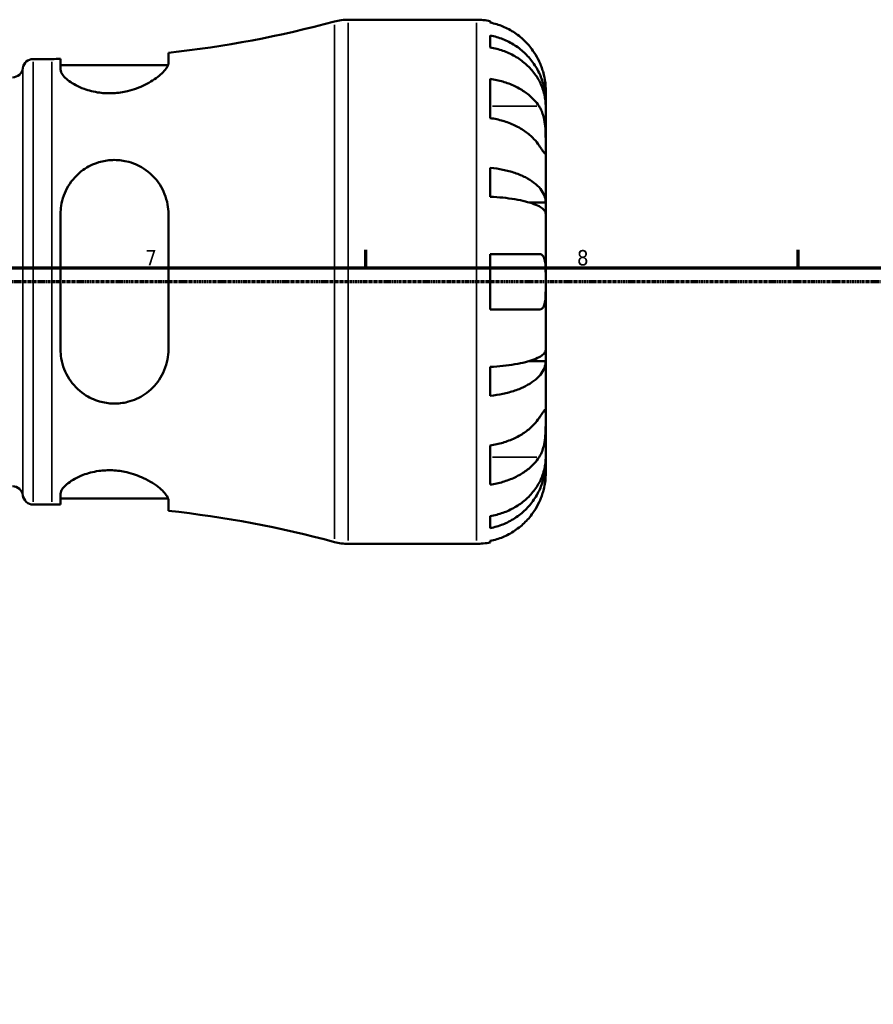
# Model space of a CAD drawing. Header units: millimetres. Extents: x 0 to 922, y 0 to 907.
# Tile 6 of 12: x 434 to 573, y 455 to 614. Entities that reach past the tile are written whole.
import ezdxf

# ---------------------------------------------------------------- set-up
doc = ezdxf.new("R2010")
doc.units = ezdxf.units.MM
doc.linetypes.add('CHAIN', pattern=[0.7087, 0.4724, -0.0591, 0.1181, -0.0591])
for name, color, linetype, lineweight in [('Border (ISO)', 7, 'Continuous', 70), ('Section Line (ISO)', 7, 'CHAIN', 70), ('Visible (ISO)', 7, 'Continuous', 50), ('Visible Narrow (ISO)', 7, 'Continuous', 35)]:
    doc.layers.add(name, color=color, linetype=linetype, lineweight=lineweight)
doc.styles.add('Note Text (ISO)', font='tahoma.ttf')

# ---------------------------------------------------------------- blocks, each defined once
blk = doc.blocks.new('Borders Default Border')
at = {"layer": 'Border (ISO)'}
for p, q in [((490.58, 574), (490.58, 576.9)), ((560.67, 574), (560.67, 576.9))]:
    blk.add_line(p, q, dxfattribs=at)
at = {"layer": 'Border (ISO)', "flags": 128}
blk.add_lwpolyline([(20, 20), (20, 574), (821, 574), (821, 20), (20, 20)], dxfattribs=at)
at = {"layer": 'Border (ISO)', "color": 232, "true_color": 0xca0064, "char_height": 2.5, "attachment_point": 7, "style": 'Note Text (ISO)'}
for s, insert in [('7', (454.77, 574.4)), ('8', (524.81, 574.34))]:
    blk.add_mtext(s, dxfattribs=dict(at, insert=insert))
blk = doc.blocks.new('2dTransSection0')
at = {"layer": 'Section Line (ISO)', "linetype": 'CHAIN'}
blk.add_line((667.85, 571.75), (240.71, 571.75), dxfattribs=at)

msp = doc.modelspace()

# ---------------------------------------------------------------- linework, layer by layer
at = {"layer": 'Visible (ISO)'}
for p, q in [((487.693, 614.247), (508.482, 614.247)), ((510.732, 614.02), (510.732, 613.779)), ((510.732, 611.703), (510.732, 609.759)), ((458.53, 607.223), (458.53, 608.889)), ((436.605, 607.872), (439.645, 607.872)), ((441.03, 607.877), (441.03, 606.162)), ((441.03, 606.872), (458.466, 606.872)), ((510.732, 604.65), (510.732, 598.286)), ((519.732, 600.986), (519.732, 602.997)), ((519.732, 600.986), (519.697, 600.986)), ((519.732, 600.221), (519.732, 600.986)), ((519.732, 593.844), (519.732, 600.221)), ((519.732, 584.623), (519.732, 593.844)), ((510.732, 590.242), (510.732, 585.547)), ((519.732, 584.623), (517.003, 584.623)), ((519.732, 582.776), (519.732, 584.623)), ((441.03, 582.747), (441.03, 560.747)), ((458.53, 560.747), (458.53, 582.747)), ((519.732, 571.747), (519.732, 582.776)), ((510.732, 576.247), (510.732, 567.247)), ((519.732, 560.718), (519.732, 571.747)), ((519.732, 558.87), (519.732, 560.718)), ((519.732, 558.87), (517.003, 558.87)), ((519.732, 549.65), (519.732, 558.87)), ((510.732, 557.946), (510.732, 553.252)), ((519.732, 543.273), (519.732, 549.65)), ((510.732, 545.207), (510.732, 538.843)), ((519.732, 542.508), (519.732, 543.273)), ((519.732, 542.508), (519.697, 542.508)), ((519.732, 540.497), (519.732, 542.508)), ((441.03, 537.332), (441.03, 535.616)), ((441.03, 536.622), (458.466, 536.622)), ((436.605, 535.622), (439.645, 535.622)), ((458.53, 534.604), (458.53, 536.271)), ((510.732, 533.735), (510.732, 531.79)), ((487.693, 529.247), (508.482, 529.247)), ((510.732, 529.714), (510.732, 529.474))]:
    msp.add_line(p, q, dxfattribs=at)
for centre, radius, start, end in [((439.645, 783.633), 175.761, 276.16817, 285.11545), ((487.693, 605.747), 8.5, 90, 105.11545), ((508.482, 602.997), 11.25, 78.46304, 90), ((436.605, 606.172), 1.7, 90, 172.81924), ((439.645, 783.633), 175.761, 270, 270.4515), ((433.231, 606.597), 1.7, 270, 352.81924), ((433.231, 536.897), 1.7, 7.18076, 90), ((436.605, 537.322), 1.7, 187.18076, 270), ((439.645, 359.861), 175.761, 89.5485, 90), ((439.645, 359.861), 175.761, 74.88455, 83.83183), ((487.693, 537.747), 8.5, 254.88455, 270), ((508.482, 540.497), 11.25, 270, 281.53696)]:
    msp.add_arc(centre, radius, start, end, dxfattribs=at)
for points, knots in [([(518.665, 607.497), (518.432, 607.997), (518.149, 608.505), (517.407, 609.622), (516.918, 610.21), (515.935, 611.197), (515.351, 611.686), (514.093, 612.53), (513.418, 612.884), (512.155, 613.409), (511.452, 613.632), (510.732, 613.779)], [5.50227189, 5.50227189, 5.50227189, 5.50227189, 5.66172607, 5.66172607, 5.87111315, 5.87111315, 6.07951382, 6.07951382, 6.28791448, 6.28791448, 6.49007585, 6.49007585, 6.49007585, 6.49007585]), ([(510.732, 611.703), (511.453, 611.56), (512.158, 611.345), (513.423, 610.837), (514.097, 610.494), (515.356, 609.678), (515.94, 609.206), (516.922, 608.253), (517.411, 607.684), (518.253, 606.461), (518.607, 605.806), (519.139, 604.558), (519.367, 603.849), (519.663, 602.402), (519.732, 601.663), (519.732, 600.986)], [0.2134337, 0.2134337, 0.2134337, 0.2134337, 0.41601, 0.41601, 0.6243485, 0.6243485, 0.832687, 0.832687, 1.0415719, 1.0415719, 1.2504568, 1.2504568, 1.4601279, 1.4601279, 1.6697991, 1.6697991, 1.6697991, 1.6697991]), ([(519.732, 600.221), (519.732, 600.823), (519.663, 601.481), (519.367, 602.769), (519.139, 603.399), (518.607, 604.51), (518.253, 605.093), (517.411, 606.182), (516.922, 606.688), (515.94, 607.536), (515.356, 607.957), (514.097, 608.683), (513.423, 608.988), (512.158, 609.44), (511.453, 609.632), (510.732, 609.759)], [5.0161165, 5.0161165, 5.0161165, 5.0161165, 5.2257877, 5.2257877, 5.4354588, 5.4354588, 5.6443437, 5.6443437, 5.8532286, 5.8532286, 6.0615671, 6.0615671, 6.2699056, 6.2699056, 6.472482, 6.472482, 6.472482, 6.472482]), ([(458.53, 607.223), (458.53, 607.053), (458.478, 606.865), (458.154, 606.207), (457.691, 605.681), (456.413, 604.639), (455.616, 604.122), (453.856, 603.268), (452.923, 602.917), (451.163, 602.493), (450.384, 602.375), (448.834, 602.292), (448.086, 602.321), (446.46, 602.533), (445.622, 602.746), (443.885, 603.373), (443.059, 603.823), (441.781, 604.758), (441.34, 605.243), (441.068, 605.849), (441.03, 606.01), (441.03, 606.162)], [-3.1121515, -3.1121515, -3.1121515, -3.1121515, -2.9389932, -2.9389932, -2.55139, -2.55139, -2.184781, -2.184781, -1.8623689, -1.8623689, -1.623421, -1.623421, -1.394929, -1.394929, -1.109874, -1.109874, -0.73553, -0.73553, -0.3488593, -0.3488593, -0.1987424, -0.1987424, -0.1987424, -0.1987424]), ([(519.732, 602.997), (519.732, 602.997), (519.733, 603.05), (519.728, 603.273), (519.723, 603.452), (519.681, 603.996), (519.634, 604.395), (519.481, 605.162), (519.401, 605.488), (519.224, 606.087), (519.135, 606.352), (518.929, 606.899), (518.812, 607.178), (518.678, 607.468), (518.672, 607.483), (518.665, 607.497)], [-3.12621297, -3.12621297, -3.12621297, -3.12621297, -3.00592131, -3.00592131, -2.87295675, -2.87295675, -2.69789372, -2.69789372, -2.58338701, -2.58338701, -2.49547573, -2.49547573, -2.40310236, -2.40310236, -2.39831682, -2.39831682, -2.39831682, -2.39831682]), ([(510.732, 604.65), (511.452, 604.546), (512.155, 604.389), (513.418, 604.017), (514.093, 603.767), (515.351, 603.17), (515.935, 602.824), (516.918, 602.127), (517.407, 601.71), (518.149, 600.921), (518.432, 600.562), (518.665, 600.208)], [0.21343841, 0.21343841, 0.21343841, 0.21343841, 0.41559978, 0.41559978, 0.62400044, 0.62400044, 0.8324011, 0.8324011, 1.04178819, 1.04178819, 1.20124236, 1.20124236, 1.20124236, 1.20124236]), ([(518.665, 600.208), (518.724, 600.119), (518.781, 600.025), (518.957, 599.708), (519.067, 599.468), (519.266, 598.934), (519.353, 598.64), (519.527, 597.893), (519.596, 597.433), (519.696, 596.401), (519.716, 595.84), (519.734, 594.765), (519.732, 594.265), (519.732, 593.844)], [-0.72474413, -0.72474413, -0.72474413, -0.72474413, -0.68292689, -0.68292689, -0.58946764, -0.58946764, -0.49014387, -0.49014387, -0.34933517, -0.34933517, -0.17856496, -0.17856496, 0, 0, 0, 0]), ([(518.665, 593.844), (518.432, 594.198), (518.149, 594.557), (517.407, 595.346), (516.918, 595.763), (515.935, 596.46), (515.351, 596.806), (514.093, 597.403), (513.418, 597.653), (512.155, 598.025), (511.452, 598.182), (510.732, 598.286)], [5.50227189, 5.50227189, 5.50227189, 5.50227189, 5.66172607, 5.66172607, 5.87111315, 5.87111315, 6.07951382, 6.07951382, 6.28791448, 6.28791448, 6.49007585, 6.49007585, 6.49007585, 6.49007585]), ([(519.732, 593.844), (519.732, 593.603), (519.732, 593.39), (519.73, 593.016), (519.728, 592.861), (519.706, 592.596), (519.682, 592.522), (519.582, 592.53), (519.509, 592.606), (519.331, 592.845), (519.243, 592.973), (519.039, 593.276), (518.926, 593.447), (518.757, 593.704), (518.712, 593.773), (518.665, 593.844)], [0, 0, 0, 0, 0.10230486, 0.10230486, 0.2116531, 0.2116531, 0.35868741, 0.35868741, 0.49861539, 0.49861539, 0.59613895, 0.59613895, 0.69034298, 0.69034298, 0.72355027, 0.72355027, 0.72355027, 0.72355027]), ([(441.03, 582.747), (441.03, 583.186), (441.063, 583.622), (441.3, 585.192), (441.693, 586.277), (442.89, 588.271), (443.713, 589.17), (445.462, 590.413), (446.308, 590.836), (447.947, 591.336), (448.697, 591.463), (450.243, 591.52), (451.017, 591.443), (452.758, 591.038), (453.68, 590.64), (455.557, 589.437), (456.445, 588.548), (457.744, 586.549), (458.184, 585.455), (458.483, 583.783), (458.53, 583.267), (458.53, 582.747)], [-3.0823066, -3.0823066, -3.0823066, -3.0823066, -2.9436123, -2.9436123, -2.577158, -2.577158, -2.1924556, -2.1924556, -1.9016831, -1.9016831, -1.6719659, -1.6719659, -1.4356325, -1.4356325, -1.1208692, -1.1208692, -0.7150215, -0.7150215, -0.335684, -0.335684, -0.1713732, -0.1713732, -0.1713732, -0.1713732]), ([(510.732, 590.242), (511.453, 590.167), (512.158, 590.054), (513.423, 589.788), (514.097, 589.608), (515.356, 589.18), (515.94, 588.932), (516.922, 588.433), (517.411, 588.135), (518.253, 587.494), (518.607, 587.15), (519.139, 586.496), (519.367, 586.124), (519.663, 585.366), (519.732, 584.978), (519.732, 584.623)], [0.2134337, 0.2134337, 0.2134337, 0.2134337, 0.41601, 0.41601, 0.6243485, 0.6243485, 0.832687, 0.832687, 1.0415719, 1.0415719, 1.2504568, 1.2504568, 1.4601279, 1.4601279, 1.6697991, 1.6697991, 1.6697991, 1.6697991]), ([(519.732, 582.776), (519.732, 582.951), (519.663, 583.142), (519.367, 583.516), (519.139, 583.699), (518.607, 584.022), (518.253, 584.192), (517.411, 584.508), (516.922, 584.655), (515.94, 584.901), (515.356, 585.024), (514.097, 585.235), (513.423, 585.323), (512.158, 585.455), (511.453, 585.51), (510.732, 585.547)], [5.0161165, 5.0161165, 5.0161165, 5.0161165, 5.2257877, 5.2257877, 5.4354588, 5.4354588, 5.6443437, 5.6443437, 5.8532286, 5.8532286, 6.0615671, 6.0615671, 6.2699056, 6.2699056, 6.472482, 6.472482, 6.472482, 6.472482]), ([(510.732, 576.247), (511.452, 576.247), (512.155, 576.247), (513.418, 576.247), (514.093, 576.247), (515.351, 576.247), (515.935, 576.247), (516.918, 576.247), (517.407, 576.247), (518.149, 576.247), (518.432, 576.247), (518.665, 576.247)], [0.21343841, 0.21343841, 0.21343841, 0.21343841, 0.41559978, 0.41559978, 0.62400044, 0.62400044, 0.8324011, 0.8324011, 1.04178819, 1.04178819, 1.20124236, 1.20124236, 1.20124236, 1.20124236]), ([(518.665, 576.247), (518.737, 576.247), (518.806, 576.239), (518.982, 576.195), (519.081, 576.144), (519.268, 575.984), (519.351, 575.869), (519.525, 575.506), (519.596, 575.223), (519.697, 574.477), (519.717, 574.001), (519.734, 572.93), (519.732, 572.341), (519.732, 571.747)], [-0.71968867, -0.71968867, -0.71968867, -0.71968867, -0.66913349, -0.66913349, -0.58448293, -0.58448293, -0.49008499, -0.49008499, -0.34765985, -0.34765985, -0.17827673, -0.17827673, 0, 0, 0, 0]), ([(519.732, 571.747), (519.732, 571.346), (519.733, 570.947), (519.728, 570.133), (519.723, 569.726), (519.681, 568.861), (519.634, 568.437), (519.481, 567.882), (519.401, 567.704), (519.224, 567.464), (519.135, 567.386), (518.929, 567.278), (518.812, 567.25), (518.678, 567.247), (518.672, 567.247), (518.665, 567.247)], [-3.12621297, -3.12621297, -3.12621297, -3.12621297, -3.00592131, -3.00592131, -2.87295675, -2.87295675, -2.69789372, -2.69789372, -2.58338701, -2.58338701, -2.49547573, -2.49547573, -2.40310236, -2.40310236, -2.39831682, -2.39831682, -2.39831682, -2.39831682]), ([(518.665, 567.247), (518.432, 567.247), (518.149, 567.247), (517.407, 567.247), (516.918, 567.247), (515.935, 567.247), (515.351, 567.247), (514.093, 567.247), (513.418, 567.247), (512.155, 567.247), (511.452, 567.247), (510.732, 567.247)], [5.50227189, 5.50227189, 5.50227189, 5.50227189, 5.66172607, 5.66172607, 5.87111315, 5.87111315, 6.07951382, 6.07951382, 6.28791448, 6.28791448, 6.49007585, 6.49007585, 6.49007585, 6.49007585]), ([(458.53, 560.747), (458.53, 560.199), (458.478, 559.657), (458.154, 557.938), (457.691, 556.828), (456.413, 554.933), (455.616, 554.131), (453.856, 552.941), (452.923, 552.515), (451.163, 552.072), (450.384, 551.982), (448.834, 552.015), (448.086, 552.129), (446.46, 552.597), (445.622, 552.995), (443.885, 554.172), (443.059, 555.024), (441.781, 557.003), (441.34, 558.138), (441.068, 559.801), (441.03, 560.272), (441.03, 560.747)], [-3.1121515, -3.1121515, -3.1121515, -3.1121515, -2.9389932, -2.9389932, -2.55139, -2.55139, -2.184781, -2.184781, -1.8623689, -1.8623689, -1.623421, -1.623421, -1.394929, -1.394929, -1.109874, -1.109874, -0.73553, -0.73553, -0.3488593, -0.3488593, -0.1987424, -0.1987424, -0.1987424, -0.1987424]), ([(510.732, 557.946), (511.453, 557.983), (512.158, 558.039), (513.423, 558.17), (514.097, 558.259), (515.356, 558.47), (515.94, 558.592), (516.922, 558.839), (517.411, 558.986), (518.253, 559.302), (518.607, 559.471), (519.139, 559.794), (519.367, 559.977), (519.663, 560.352), (519.732, 560.543), (519.732, 560.718)], [0.2134337, 0.2134337, 0.2134337, 0.2134337, 0.41601, 0.41601, 0.6243485, 0.6243485, 0.832687, 0.832687, 1.0415719, 1.0415719, 1.2504568, 1.2504568, 1.4601279, 1.4601279, 1.6697991, 1.6697991, 1.6697991, 1.6697991]), ([(519.732, 558.87), (519.732, 558.515), (519.663, 558.128), (519.367, 557.369), (519.139, 556.998), (518.607, 556.343), (518.253, 556), (517.411, 555.359), (516.922, 555.061), (515.94, 554.561), (515.356, 554.313), (514.097, 553.886), (513.423, 553.706), (512.158, 553.439), (511.453, 553.327), (510.732, 553.252)], [5.0161165, 5.0161165, 5.0161165, 5.0161165, 5.2257877, 5.2257877, 5.4354588, 5.4354588, 5.6443437, 5.6443437, 5.8532286, 5.8532286, 6.0615671, 6.0615671, 6.2699056, 6.2699056, 6.472482, 6.472482, 6.472482, 6.472482]), ([(518.665, 549.65), (518.724, 549.739), (518.781, 549.825), (518.957, 550.093), (519.067, 550.259), (519.266, 550.555), (519.353, 550.681), (519.527, 550.907), (519.596, 550.974), (519.696, 550.96), (519.716, 550.846), (519.734, 550.404), (519.732, 550.071), (519.732, 549.65)], [-0.72474413, -0.72474413, -0.72474413, -0.72474413, -0.68292689, -0.68292689, -0.58946764, -0.58946764, -0.49014387, -0.49014387, -0.34933517, -0.34933517, -0.17856496, -0.17856496, 0, 0, 0, 0]), ([(510.732, 545.207), (511.452, 545.312), (512.155, 545.469), (513.418, 545.84), (514.093, 546.091), (515.351, 546.688), (515.935, 547.033), (516.918, 547.731), (517.407, 548.147), (518.149, 548.937), (518.432, 549.296), (518.665, 549.65)], [0.21343841, 0.21343841, 0.21343841, 0.21343841, 0.41559978, 0.41559978, 0.62400044, 0.62400044, 0.8324011, 0.8324011, 1.04178819, 1.04178819, 1.20124236, 1.20124236, 1.20124236, 1.20124236]), ([(519.732, 549.65), (519.732, 549.409), (519.732, 549.141), (519.73, 548.543), (519.728, 548.211), (519.706, 547.4), (519.682, 546.913), (519.582, 545.963), (519.509, 545.507), (519.331, 544.774), (519.243, 544.488), (519.039, 543.963), (518.926, 543.724), (518.757, 543.43), (518.712, 543.357), (518.665, 543.286)], [0, 0, 0, 0, 0.10230486, 0.10230486, 0.2116531, 0.2116531, 0.35868741, 0.35868741, 0.49861539, 0.49861539, 0.59613895, 0.59613895, 0.69034298, 0.69034298, 0.72355027, 0.72355027, 0.72355027, 0.72355027]), ([(518.665, 543.286), (518.432, 542.932), (518.149, 542.573), (517.407, 541.783), (516.918, 541.367), (515.935, 540.669), (515.351, 540.324), (514.093, 539.727), (513.418, 539.476), (512.155, 539.105), (511.452, 538.948), (510.732, 538.843)], [5.50227189, 5.50227189, 5.50227189, 5.50227189, 5.66172607, 5.66172607, 5.87111315, 5.87111315, 6.07951382, 6.07951382, 6.28791448, 6.28791448, 6.49007585, 6.49007585, 6.49007585, 6.49007585]), ([(510.732, 533.735), (511.453, 533.862), (512.158, 534.054), (513.423, 534.506), (514.097, 534.811), (515.356, 535.537), (515.94, 535.958), (516.922, 536.806), (517.411, 537.312), (518.253, 538.4), (518.607, 538.983), (519.139, 540.094), (519.367, 540.725), (519.663, 542.013), (519.732, 542.671), (519.732, 543.273)], [0.2134337, 0.2134337, 0.2134337, 0.2134337, 0.41601, 0.41601, 0.6243485, 0.6243485, 0.832687, 0.832687, 1.0415719, 1.0415719, 1.2504568, 1.2504568, 1.4601279, 1.4601279, 1.6697991, 1.6697991, 1.6697991, 1.6697991]), ([(519.732, 542.508), (519.732, 541.831), (519.663, 541.092), (519.367, 539.645), (519.139, 538.936), (518.607, 537.688), (518.253, 537.033), (517.411, 535.809), (516.922, 535.241), (515.94, 534.288), (515.356, 533.815), (514.097, 532.999), (513.423, 532.657), (512.158, 532.148), (511.453, 531.933), (510.732, 531.79)], [5.0161165, 5.0161165, 5.0161165, 5.0161165, 5.2257877, 5.2257877, 5.4354588, 5.4354588, 5.6443437, 5.6443437, 5.8532286, 5.8532286, 6.0615671, 6.0615671, 6.2699056, 6.2699056, 6.472482, 6.472482, 6.472482, 6.472482]), ([(441.03, 537.332), (441.03, 537.472), (441.063, 537.62), (441.3, 538.187), (441.693, 538.643), (442.89, 539.57), (443.713, 540.041), (445.462, 540.702), (446.308, 540.93), (447.947, 541.162), (448.697, 541.201), (450.243, 541.134), (451.017, 541.026), (452.758, 540.628), (453.68, 540.295), (455.557, 539.417), (456.445, 538.841), (457.744, 537.756), (458.184, 537.244), (458.483, 536.61), (458.53, 536.432), (458.53, 536.271)], [-3.0823066, -3.0823066, -3.0823066, -3.0823066, -2.9436123, -2.9436123, -2.577158, -2.577158, -2.1924556, -2.1924556, -1.9016831, -1.9016831, -1.6719659, -1.6719659, -1.4356325, -1.4356325, -1.1208692, -1.1208692, -0.7150215, -0.7150215, -0.335684, -0.335684, -0.1713732, -0.1713732, -0.1713732, -0.1713732]), ([(518.665, 535.997), (518.737, 536.152), (518.806, 536.308), (518.982, 536.728), (519.081, 536.992), (519.268, 537.544), (519.351, 537.828), (519.525, 538.515), (519.596, 538.894), (519.697, 539.618), (519.717, 539.932), (519.734, 540.379), (519.732, 540.497), (519.732, 540.497)], [-0.71968867, -0.71968867, -0.71968867, -0.71968867, -0.66913349, -0.66913349, -0.58448293, -0.58448293, -0.49008499, -0.49008499, -0.34765985, -0.34765985, -0.17827673, -0.17827673, 0, 0, 0, 0]), ([(510.732, 529.714), (511.452, 529.862), (512.155, 530.084), (513.418, 530.609), (514.093, 530.964), (515.351, 531.808), (515.935, 532.297), (516.918, 533.283), (517.407, 533.872), (518.149, 534.988), (518.432, 535.496), (518.665, 535.997)], [0.21343841, 0.21343841, 0.21343841, 0.21343841, 0.41559978, 0.41559978, 0.62400044, 0.62400044, 0.8324011, 0.8324011, 1.04178819, 1.04178819, 1.20124236, 1.20124236, 1.20124236, 1.20124236])]:
    msp.add_open_spline(points, degree=3, knots=knots, dxfattribs=at)
at = {"layer": 'Visible Narrow (ISO)'}
for p, q in [((485.477, 530.061), (485.477, 613.433)), ((487.693, 613.724), (487.693, 529.77)), ((508.482, 529.77), (508.482, 613.724)), ((436.605, 607.427), (436.605, 536.067)), ((439.645, 536.067), (439.645, 607.427)), ((434.918, 605.958), (434.918, 537.536)), ((518.268, 600.208), (511.129, 600.208)), ((518.268, 543.286), (511.129, 543.286))]:
    msp.add_line(p, q, dxfattribs=at)

# ---------------------------------------------------------------- block references
msp.add_blockref('Borders Default Border', (0, 0))
at = {"layer": 'Section Line (ISO)'}
msp.add_blockref('2dTransSection0', (0, 0), dxfattribs=at)

doc.saveas('drawing.dxf')
